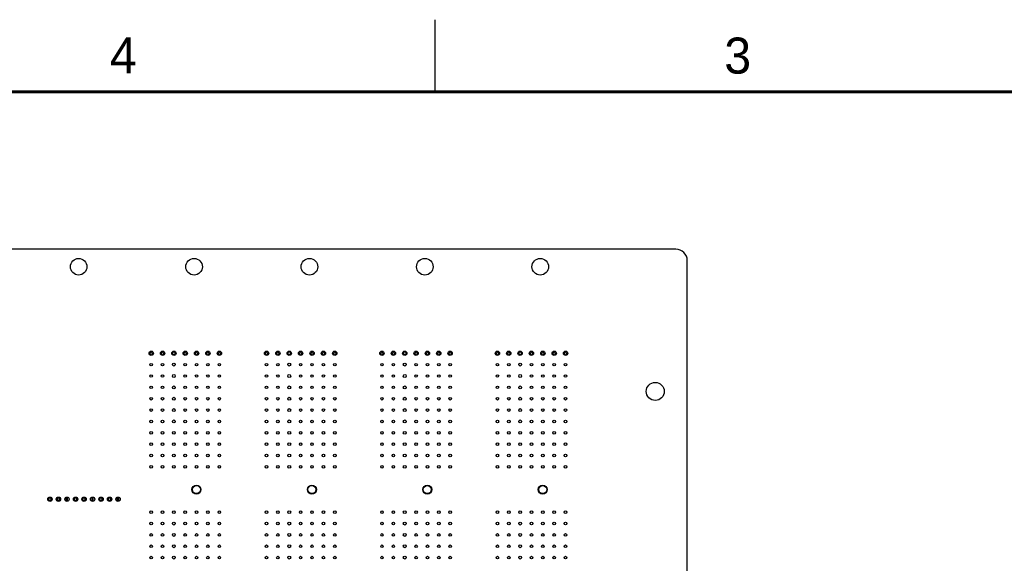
# Model space of a CAD drawing. Header units: inches. Extents: x 0 to 34, y 0 to 22.
# Tile 30 of 39: x 18.4 to 25.2, y 18.2 to 22. Entities that reach past the tile are written whole.
import ezdxf

# ---------------------------------------------------------------- set-up
doc = ezdxf.new("R2010")
doc.units = ezdxf.units.IN
doc.header["$LTSCALE"] = 1.87
doc.header["$MEASUREMENT"] = 0
doc.layers.get('0').update_dxf_attribs({"linetype": 'CONTINUOUS'})
doc.styles.add('TEXTSTYLE_2', font='txt')

msp = doc.modelspace()

# ---------------------------------------------------------------- linework, layer by layer
at = {"color": 2, "linetype": 'CONTINUOUS'}
msp.add_line((21.25, 22), (21.25, 21.5), dxfattribs=at)
at = {"color": 7, "linetype": 'CONTINUOUS'}
for p, q in [((22.9215, 20.4085), (13.2364, 20.4085)), ((23.0002, 14.5542), (23.0002, 20.3298)), ((18.5747, 18.6664), (18.5747, 18.6822)), ((18.5904, 18.6822), (18.5747, 18.6822)), ((18.5747, 18.6664), (18.5904, 18.6664)), ((18.5904, 18.6664), (18.5904, 18.6822)), ((18.6337, 18.6664), (18.6337, 18.6822)), ((18.6495, 18.6822), (18.6337, 18.6822)), ((18.6337, 18.6664), (18.6495, 18.6664)), ((18.6495, 18.6664), (18.6495, 18.6822)), ((18.6967, 18.6664), (18.6967, 18.6887)), ((18.7046, 18.6822), (18.6967, 18.6822)), ((18.7046, 18.6664), (18.6967, 18.6664)), ((18.7046, 18.6664), (18.7046, 18.6887)), ((18.7518, 18.6664), (18.7518, 18.6822)), ((18.7676, 18.6822), (18.7518, 18.6822)), ((18.7518, 18.6664), (18.7676, 18.6664)), ((18.7676, 18.6664), (18.7676, 18.6822)), ((18.8109, 18.6664), (18.8109, 18.6822)), ((18.8266, 18.6822), (18.8109, 18.6822)), ((18.8109, 18.6664), (18.8266, 18.6664)), ((18.8266, 18.6664), (18.8266, 18.6822)), ((18.8739, 18.6664), (18.8739, 18.6887)), ((18.8817, 18.6822), (18.8739, 18.6822)), ((18.8817, 18.6664), (18.8739, 18.6664)), ((18.8817, 18.6664), (18.8817, 18.6887)), ((18.929, 18.6664), (18.929, 18.6822)), ((18.9447, 18.6822), (18.929, 18.6822)), ((18.929, 18.6664), (18.9447, 18.6664)), ((18.9447, 18.6664), (18.9447, 18.6822)), ((18.988, 18.6664), (18.988, 18.6822)), ((19.0038, 18.6822), (18.988, 18.6822)), ((18.988, 18.6664), (19.0038, 18.6664)), ((19.0038, 18.6664), (19.0038, 18.6822)), ((19.051, 18.6664), (19.051, 18.6887)), ((19.0589, 18.6822), (19.051, 18.6822)), ((19.0589, 18.6664), (19.051, 18.6664)), ((19.0589, 18.6664), (19.0589, 18.6887))]:
    msp.add_line(p, q, dxfattribs=at)
at = {"color": 7, "linetype": 'CONTINUOUS', "const_width": 0.02}
msp.add_lwpolyline([(33.5, 21.5), (0.5, 21.5)], dxfattribs=at)
at = {"color": 7, "linetype": 'CONTINUOUS'}
for centre, radius in [((18.7813, 20.2865), 0.0575), ((19.5813, 20.2865), 0.0575), ((20.3813, 20.2865), 0.0575), ((21.1813, 20.2865), 0.0575), ((21.9813, 20.2865), 0.0575), ((19.2841, 19.6861), 0.015), ((19.2841, 19.6861), 0.00906), ((19.3629, 19.6861), 0.015), ((19.3629, 19.6861), 0.00906), ((19.4416, 19.6861), 0.015), ((19.4416, 19.6861), 0.00984), ((19.5203, 19.6861), 0.015), ((19.5203, 19.6861), 0.00906), ((19.5991, 19.6861), 0.015), ((19.5991, 19.6861), 0.00906), ((19.6778, 19.6861), 0.015), ((19.6778, 19.6861), 0.00906), ((19.7566, 19.6861), 0.015), ((19.7566, 19.6861), 0.00906), ((20.0841, 19.6861), 0.015), ((20.0841, 19.6861), 0.00906), ((20.1629, 19.6861), 0.015), ((20.1629, 19.6861), 0.00906), ((20.2416, 19.6861), 0.015), ((20.2416, 19.6861), 0.00984), ((20.3203, 19.6861), 0.015), ((20.3203, 19.6861), 0.00906), ((20.3991, 19.6861), 0.015), ((20.3991, 19.6861), 0.00906), ((20.4778, 19.6861), 0.015), ((20.4778, 19.6861), 0.00906), ((20.5566, 19.6861), 0.015), ((20.5566, 19.6861), 0.00906), ((20.8841, 19.6861), 0.015), ((20.8841, 19.6861), 0.00906), ((20.9629, 19.6861), 0.015), ((20.9629, 19.6861), 0.00906), ((21.0416, 19.6861), 0.015), ((21.0416, 19.6861), 0.00984), ((21.1203, 19.6861), 0.015), ((21.1203, 19.6861), 0.00906), ((21.1991, 19.6861), 0.015), ((21.1991, 19.6861), 0.00906), ((21.2778, 19.6861), 0.015), ((21.2778, 19.6861), 0.00906), ((21.3566, 19.6861), 0.015), ((21.3566, 19.6861), 0.00906), ((21.6841, 19.6861), 0.015), ((21.6841, 19.6861), 0.00906), ((21.7629, 19.6861), 0.015), ((21.7629, 19.6861), 0.00906), ((21.8416, 19.6861), 0.015), ((21.8416, 19.6861), 0.00984), ((21.9203, 19.6861), 0.015), ((21.9203, 19.6861), 0.00906), ((21.9991, 19.6861), 0.015), ((21.9991, 19.6861), 0.00906), ((22.0778, 19.6861), 0.015), ((22.0778, 19.6861), 0.00906), ((22.1566, 19.6861), 0.015), ((22.1566, 19.6861), 0.00906), ((19.2841, 19.6073), 0.00906), ((19.3629, 19.6073), 0.00906), ((19.4416, 19.6073), 0.00984), ((19.5203, 19.6073), 0.00906), ((19.5991, 19.6073), 0.00906), ((19.6778, 19.6073), 0.00906), ((19.7566, 19.6073), 0.00906), ((20.0841, 19.6073), 0.00906), ((20.1629, 19.6073), 0.00906), ((20.2416, 19.6073), 0.00984), ((20.3203, 19.6073), 0.00906), ((20.3991, 19.6073), 0.00906), ((20.4778, 19.6073), 0.00906), ((20.5566, 19.6073), 0.00906), ((20.8841, 19.6073), 0.00906), ((20.9629, 19.6073), 0.00906), ((21.0416, 19.6073), 0.00984), ((21.1203, 19.6073), 0.00906), ((21.1991, 19.6073), 0.00906), ((21.2778, 19.6073), 0.00906), ((21.3566, 19.6073), 0.00906), ((21.6841, 19.6073), 0.00906), ((21.7629, 19.6073), 0.00906), ((21.8416, 19.6073), 0.00984), ((21.9203, 19.6073), 0.00906), ((21.9991, 19.6073), 0.00906), ((22.0778, 19.6073), 0.00906), ((22.1566, 19.6073), 0.00906), ((19.2841, 19.5286), 0.00906), ((19.3629, 19.5286), 0.00906), ((19.4416, 19.5286), 0.00984), ((19.5203, 19.5286), 0.00906), ((19.5991, 19.5286), 0.00906), ((19.6778, 19.5286), 0.00906), ((19.7566, 19.5286), 0.00906), ((20.0841, 19.5286), 0.00906), ((20.1629, 19.5286), 0.00906), ((20.2416, 19.5286), 0.00984), ((20.3203, 19.5286), 0.00906), ((20.3991, 19.5286), 0.00906), ((20.4778, 19.5286), 0.00906), ((20.5566, 19.5286), 0.00906), ((20.8841, 19.5286), 0.00906), ((20.9629, 19.5286), 0.00906), ((21.0416, 19.5286), 0.00984), ((21.1203, 19.5286), 0.00906), ((21.1991, 19.5286), 0.00906), ((21.2778, 19.5286), 0.00906), ((21.3566, 19.5286), 0.00906), ((21.6841, 19.5286), 0.00906), ((21.7629, 19.5286), 0.00906), ((21.8416, 19.5286), 0.00984), ((21.9203, 19.5286), 0.00906), ((21.9991, 19.5286), 0.00906), ((22.0778, 19.5286), 0.00906), ((22.1566, 19.5286), 0.00906), ((19.2841, 19.4499), 0.00906), ((19.3629, 19.4499), 0.00906), ((19.4416, 19.4499), 0.00984), ((19.5203, 19.4499), 0.00906), ((19.5991, 19.4499), 0.00906), ((19.6778, 19.4499), 0.00906), ((19.7566, 19.4499), 0.00906), ((20.0841, 19.4499), 0.00906), ((20.1629, 19.4499), 0.00906), ((20.2416, 19.4499), 0.00984), ((20.3203, 19.4499), 0.00906), ((20.3991, 19.4499), 0.00906), ((20.4778, 19.4499), 0.00906), ((20.5566, 19.4499), 0.00906), ((20.8841, 19.4499), 0.00906), ((20.9629, 19.4499), 0.00906), ((21.0416, 19.4499), 0.00984), ((21.1203, 19.4499), 0.00906), ((21.1991, 19.4499), 0.00906), ((21.2778, 19.4499), 0.00906), ((21.3566, 19.4499), 0.00906), ((21.6841, 19.4499), 0.00906), ((21.7629, 19.4499), 0.00906), ((21.8416, 19.4499), 0.00984), ((21.9203, 19.4499), 0.00906), ((21.9991, 19.4499), 0.00906), ((22.0778, 19.4499), 0.00906), ((22.1566, 19.4499), 0.00906), ((22.7784, 19.4215), 0.0625), ((19.2841, 19.3711), 0.00906), ((19.3629, 19.3711), 0.00906), ((19.4416, 19.3711), 0.00984), ((19.5203, 19.3711), 0.00906), ((19.5991, 19.3711), 0.00906), ((19.6778, 19.3711), 0.00906), ((19.7566, 19.3711), 0.00906), ((20.0841, 19.3711), 0.00906), ((20.1629, 19.3711), 0.00906), ((20.2416, 19.3711), 0.00984), ((20.3203, 19.3711), 0.00906), ((20.3991, 19.3711), 0.00906), ((20.4778, 19.3711), 0.00906), ((20.5566, 19.3711), 0.00906), ((20.8841, 19.3711), 0.00906), ((20.9629, 19.3711), 0.00906), ((21.0416, 19.3711), 0.00984), ((21.1203, 19.3711), 0.00906), ((21.1991, 19.3711), 0.00906), ((21.2778, 19.3711), 0.00906), ((21.3566, 19.3711), 0.00906), ((21.6841, 19.3711), 0.00906), ((21.7629, 19.3711), 0.00906), ((21.8416, 19.3711), 0.00984), ((21.9203, 19.3711), 0.00906), ((21.9991, 19.3711), 0.00906), ((22.0778, 19.3711), 0.00906), ((22.1566, 19.3711), 0.00906), ((19.2841, 19.2924), 0.00906), ((19.3629, 19.2924), 0.00906), ((19.4416, 19.2924), 0.00984), ((19.5203, 19.2924), 0.00906), ((19.5991, 19.2924), 0.00906), ((19.6778, 19.2924), 0.00906), ((19.7566, 19.2924), 0.00906), ((20.0841, 19.2924), 0.00906), ((20.1629, 19.2924), 0.00906), ((20.2416, 19.2924), 0.00984), ((20.3203, 19.2924), 0.00906), ((20.3991, 19.2924), 0.00906), ((20.4778, 19.2924), 0.00906), ((20.5566, 19.2924), 0.00906), ((20.8841, 19.2924), 0.00906), ((20.9629, 19.2924), 0.00906), ((21.0416, 19.2924), 0.00984), ((21.1203, 19.2924), 0.00906), ((21.1991, 19.2924), 0.00906), ((21.2778, 19.2924), 0.00906), ((21.3566, 19.2924), 0.00906), ((21.6841, 19.2924), 0.00906), ((21.7629, 19.2924), 0.00906), ((21.8416, 19.2924), 0.00984), ((21.9203, 19.2924), 0.00906), ((21.9991, 19.2924), 0.00906), ((22.0778, 19.2924), 0.00906), ((22.1566, 19.2924), 0.00906), ((19.2841, 19.2136), 0.00906), ((19.3629, 19.2136), 0.00906), ((19.4416, 19.2136), 0.00984), ((19.5203, 19.2136), 0.00906), ((19.5991, 19.2136), 0.00906), ((19.6778, 19.2136), 0.00906), ((19.7566, 19.2136), 0.00906), ((20.0841, 19.2136), 0.00906), ((20.1629, 19.2136), 0.00906), ((20.2416, 19.2136), 0.00984), ((20.3203, 19.2136), 0.00906), ((20.3991, 19.2136), 0.00906), ((20.4778, 19.2136), 0.00906), ((20.5566, 19.2136), 0.00906), ((20.8841, 19.2136), 0.00906), ((20.9629, 19.2136), 0.00906), ((21.0416, 19.2136), 0.00984), ((21.1203, 19.2136), 0.00906), ((21.1991, 19.2136), 0.00906), ((21.2778, 19.2136), 0.00906), ((21.3566, 19.2136), 0.00906), ((21.6841, 19.2136), 0.00906), ((21.7629, 19.2136), 0.00906), ((21.8416, 19.2136), 0.00984), ((21.9203, 19.2136), 0.00906), ((21.9991, 19.2136), 0.00906), ((22.0778, 19.2136), 0.00906), ((22.1566, 19.2136), 0.00906), ((19.2841, 19.1349), 0.00906), ((19.3629, 19.1349), 0.00906), ((19.4416, 19.1349), 0.00984), ((19.5203, 19.1349), 0.00906), ((19.5991, 19.1349), 0.00906), ((19.6778, 19.1349), 0.00906), ((19.7566, 19.1349), 0.00906), ((20.0841, 19.1349), 0.00906), ((20.1629, 19.1349), 0.00906), ((20.2416, 19.1349), 0.00984), ((20.3203, 19.1349), 0.00906), ((20.3991, 19.1349), 0.00906), ((20.4778, 19.1349), 0.00906), ((20.5566, 19.1349), 0.00906), ((20.8841, 19.1349), 0.00906), ((20.9629, 19.1349), 0.00906), ((21.0416, 19.1349), 0.00984), ((21.1203, 19.1349), 0.00906), ((21.1991, 19.1349), 0.00906), ((21.2778, 19.1349), 0.00906), ((21.3566, 19.1349), 0.00906), ((21.6841, 19.1349), 0.00906), ((21.7629, 19.1349), 0.00906), ((21.8416, 19.1349), 0.00984), ((21.9203, 19.1349), 0.00906), ((21.9991, 19.1349), 0.00906), ((22.0778, 19.1349), 0.00906), ((22.1566, 19.1349), 0.00906), ((19.2841, 19.0562), 0.00906), ((19.3629, 19.0562), 0.00906), ((19.4416, 19.0562), 0.00984), ((19.5203, 19.0562), 0.00906), ((19.5991, 19.0562), 0.00906), ((19.6778, 19.0562), 0.00906), ((19.7566, 19.0562), 0.00906), ((20.0841, 19.0562), 0.00906), ((20.1629, 19.0562), 0.00906), ((20.2416, 19.0562), 0.00984), ((20.3203, 19.0562), 0.00906), ((20.3991, 19.0562), 0.00906), ((20.4778, 19.0562), 0.00906), ((20.5566, 19.0562), 0.00906), ((20.8841, 19.0562), 0.00906), ((20.9629, 19.0562), 0.00906), ((21.0416, 19.0562), 0.00984), ((21.1203, 19.0562), 0.00906), ((21.1991, 19.0562), 0.00906), ((21.2778, 19.0562), 0.00906), ((21.3566, 19.0562), 0.00906), ((21.6841, 19.0562), 0.00906), ((21.7629, 19.0562), 0.00906), ((21.8416, 19.0562), 0.00984), ((21.9203, 19.0562), 0.00906), ((21.9991, 19.0562), 0.00906), ((22.0778, 19.0562), 0.00906), ((22.1566, 19.0562), 0.00906), ((19.2841, 18.9774), 0.00906), ((19.3629, 18.9774), 0.00906), ((19.4416, 18.9774), 0.00984), ((19.5203, 18.9774), 0.00906), ((19.5991, 18.9774), 0.00906), ((19.6778, 18.9774), 0.00906), ((19.7566, 18.9774), 0.00906), ((20.0841, 18.9774), 0.00906), ((20.1629, 18.9774), 0.00906), ((20.2416, 18.9774), 0.00984), ((20.3203, 18.9774), 0.00906), ((20.3991, 18.9774), 0.00906), ((20.4778, 18.9774), 0.00906), ((20.5566, 18.9774), 0.00906), ((20.8841, 18.9774), 0.00906), ((20.9629, 18.9774), 0.00906), ((21.0416, 18.9774), 0.00984), ((21.1203, 18.9774), 0.00906), ((21.1991, 18.9774), 0.00906), ((21.2778, 18.9774), 0.00906), ((21.3566, 18.9774), 0.00906), ((21.6841, 18.9774), 0.00906), ((21.7629, 18.9774), 0.00906), ((21.8416, 18.9774), 0.00984), ((21.9203, 18.9774), 0.00906), ((21.9991, 18.9774), 0.00906), ((22.0778, 18.9774), 0.00906), ((22.1566, 18.9774), 0.00906), ((19.2841, 18.8987), 0.00906), ((19.3629, 18.8987), 0.00906), ((19.4416, 18.8987), 0.00984), ((19.5203, 18.8987), 0.00906), ((19.5991, 18.8987), 0.00906), ((19.6778, 18.8987), 0.00906), ((19.7566, 18.8987), 0.00906), ((20.0841, 18.8987), 0.00906), ((20.1629, 18.8987), 0.00906), ((20.2416, 18.8987), 0.00984), ((20.3203, 18.8987), 0.00906), ((20.3991, 18.8987), 0.00906), ((20.4778, 18.8987), 0.00906), ((20.5566, 18.8987), 0.00906), ((20.8841, 18.8987), 0.00906), ((20.9629, 18.8987), 0.00906), ((21.0416, 18.8987), 0.00984), ((21.1203, 18.8987), 0.00906), ((21.1991, 18.8987), 0.00906), ((21.2778, 18.8987), 0.00906), ((21.3566, 18.8987), 0.00906), ((21.6841, 18.8987), 0.00906), ((21.7629, 18.8987), 0.00906), ((21.8416, 18.8987), 0.00984), ((21.9203, 18.8987), 0.00906), ((21.9991, 18.8987), 0.00906), ((22.0778, 18.8987), 0.00906), ((22.1566, 18.8987), 0.00906), ((19.5981, 18.7412), 0.0313), ((20.3981, 18.7412), 0.0313), ((21.1981, 18.7412), 0.0313), ((21.9981, 18.7412), 0.0313), ((19.5981, 18.7412), 0.0277), ((20.3981, 18.7412), 0.0277), ((21.1981, 18.7412), 0.0277), ((21.9981, 18.7412), 0.0277), ((18.5825, 18.6743), 0.015), ((18.6416, 18.6743), 0.015), ((18.7006, 18.6743), 0.015), ((18.7597, 18.6743), 0.015), ((18.8188, 18.6743), 0.015), ((18.8778, 18.6743), 0.015), ((18.9369, 18.6743), 0.015), ((18.9959, 18.6743), 0.015), ((19.055, 18.6743), 0.015), ((19.2841, 18.5837), 0.00906), ((19.3629, 18.5837), 0.00906), ((19.4416, 18.5837), 0.00984), ((19.5203, 18.5837), 0.00906), ((19.5991, 18.5837), 0.00906), ((19.6778, 18.5837), 0.00906), ((19.7566, 18.5837), 0.00906), ((20.0841, 18.5837), 0.00906), ((20.1629, 18.5837), 0.00906), ((20.2416, 18.5837), 0.00984), ((20.3203, 18.5837), 0.00906), ((20.3991, 18.5837), 0.00906), ((20.4778, 18.5837), 0.00906), ((20.5566, 18.5837), 0.00906), ((20.8841, 18.5837), 0.00906), ((20.9629, 18.5837), 0.00906), ((21.0416, 18.5837), 0.00984), ((21.1203, 18.5837), 0.00906), ((21.1991, 18.5837), 0.00906), ((21.2778, 18.5837), 0.00906), ((21.3566, 18.5837), 0.00906), ((21.6841, 18.5837), 0.00906), ((21.7629, 18.5837), 0.00906), ((21.8416, 18.5837), 0.00984), ((21.9203, 18.5837), 0.00906), ((21.9991, 18.5837), 0.00906), ((22.0778, 18.5837), 0.00906), ((22.1566, 18.5837), 0.00906), ((19.2841, 18.505), 0.00906), ((19.3629, 18.505), 0.00906), ((19.4416, 18.505), 0.00984), ((19.5203, 18.505), 0.00906), ((19.5991, 18.505), 0.00906), ((19.6778, 18.505), 0.00906), ((19.7566, 18.505), 0.00906), ((20.0841, 18.505), 0.00906), ((20.1629, 18.505), 0.00906), ((20.2416, 18.505), 0.00984), ((20.3203, 18.505), 0.00906), ((20.3991, 18.505), 0.00906), ((20.4778, 18.505), 0.00906), ((20.5566, 18.505), 0.00906), ((20.8841, 18.505), 0.00906), ((20.9629, 18.505), 0.00906), ((21.0416, 18.505), 0.00984), ((21.1203, 18.505), 0.00906), ((21.1991, 18.505), 0.00906), ((21.2778, 18.505), 0.00906), ((21.3566, 18.505), 0.00906), ((21.6841, 18.505), 0.00906), ((21.7629, 18.505), 0.00906), ((21.8416, 18.505), 0.00984), ((21.9203, 18.505), 0.00906), ((21.9991, 18.505), 0.00906), ((22.0778, 18.505), 0.00906), ((22.1566, 18.505), 0.00906), ((19.2841, 18.4262), 0.00906), ((19.3629, 18.4262), 0.00906), ((19.4416, 18.4262), 0.00984), ((19.5203, 18.4262), 0.00906), ((19.5991, 18.4262), 0.00906), ((19.6778, 18.4262), 0.00906), ((19.7566, 18.4262), 0.00906), ((20.0841, 18.4262), 0.00906), ((20.1629, 18.4262), 0.00906), ((20.2416, 18.4262), 0.00984), ((20.3203, 18.4262), 0.00906), ((20.3991, 18.4262), 0.00906), ((20.4778, 18.4262), 0.00906), ((20.5566, 18.4262), 0.00906), ((20.8841, 18.4262), 0.00906), ((20.9629, 18.4262), 0.00906), ((21.0416, 18.4262), 0.00984), ((21.1203, 18.4262), 0.00906), ((21.1991, 18.4262), 0.00906), ((21.2778, 18.4262), 0.00906), ((21.3566, 18.4262), 0.00906), ((21.6841, 18.4262), 0.00906), ((21.7629, 18.4262), 0.00906), ((21.8416, 18.4262), 0.00984), ((21.9203, 18.4262), 0.00906), ((21.9991, 18.4262), 0.00906), ((22.0778, 18.4262), 0.00906), ((22.1566, 18.4262), 0.00906), ((19.2841, 18.3475), 0.00906), ((19.3629, 18.3475), 0.00906), ((19.4416, 18.3475), 0.00984), ((19.5203, 18.3475), 0.00906), ((19.5991, 18.3475), 0.00906), ((19.6778, 18.3475), 0.00906), ((19.7566, 18.3475), 0.00906), ((20.0841, 18.3475), 0.00906), ((20.1629, 18.3475), 0.00906), ((20.2416, 18.3475), 0.00984), ((20.3203, 18.3475), 0.00906), ((20.3991, 18.3475), 0.00906), ((20.4778, 18.3475), 0.00906), ((20.5566, 18.3475), 0.00906), ((20.8841, 18.3475), 0.00906), ((20.9629, 18.3475), 0.00906), ((21.0416, 18.3475), 0.00984), ((21.1203, 18.3475), 0.00906), ((21.1991, 18.3475), 0.00906), ((21.2778, 18.3475), 0.00906), ((21.3566, 18.3475), 0.00906), ((21.6841, 18.3475), 0.00906), ((21.7629, 18.3475), 0.00906), ((21.8416, 18.3475), 0.00984), ((21.9203, 18.3475), 0.00906), ((21.9991, 18.3475), 0.00906), ((22.0778, 18.3475), 0.00906), ((22.1566, 18.3475), 0.00906), ((19.2841, 18.2688), 0.00906), ((19.3629, 18.2688), 0.00906), ((19.4416, 18.2688), 0.00984), ((19.5203, 18.2688), 0.00906), ((19.5991, 18.2688), 0.00906), ((19.6778, 18.2688), 0.00906), ((19.7566, 18.2688), 0.00906), ((20.0841, 18.2688), 0.00906), ((20.1629, 18.2688), 0.00906), ((20.2416, 18.2688), 0.00984), ((20.3203, 18.2688), 0.00906), ((20.3991, 18.2688), 0.00906), ((20.4778, 18.2688), 0.00906), ((20.5566, 18.2688), 0.00906), ((20.8841, 18.2688), 0.00906), ((20.9629, 18.2688), 0.00906), ((21.0416, 18.2688), 0.00984), ((21.1203, 18.2688), 0.00906), ((21.1991, 18.2688), 0.00906), ((21.2778, 18.2688), 0.00906), ((21.3566, 18.2688), 0.00906), ((21.6841, 18.2688), 0.00906), ((21.7629, 18.2688), 0.00906), ((21.8416, 18.2688), 0.00984), ((21.9203, 18.2688), 0.00906), ((21.9991, 18.2688), 0.00906), ((22.0778, 18.2688), 0.00906), ((22.1566, 18.2688), 0.00906)]:
    msp.add_circle(centre, radius, dxfattribs=at)
msp.add_arc((22.9215, 20.3298), 0.0787, 0, 90, dxfattribs=at)

# ---------------------------------------------------------------- texts
at = {"color": 2, "linetype": 'CONTINUOUS', "char_height": 0.25, "width": 0.25, "attachment_point": 1, "line_spacing_factor": 0.9, "style": 'TEXTSTYLE_2'}
for s, insert in [('4', (18.9977, 21.8777)), ('3', (23.257, 21.8759))]:
    msp.add_mtext(s, dxfattribs=dict(at, insert=insert))

doc.saveas('drawing.dxf')
